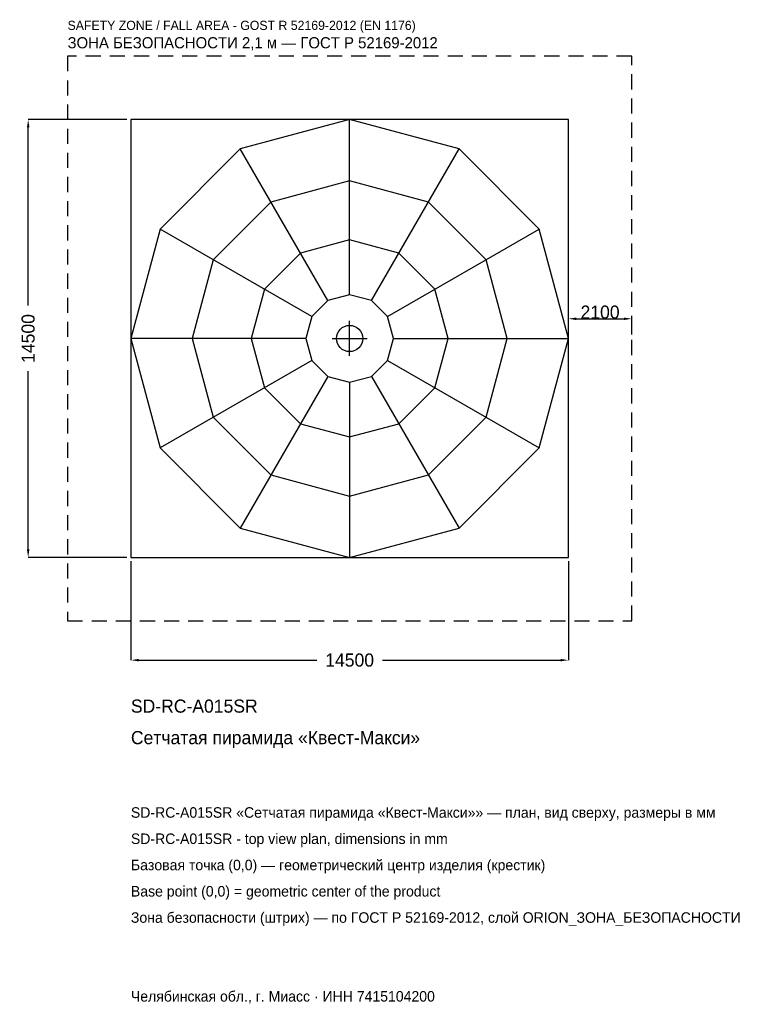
# Model space of a CAD drawing. Header units: metres. Extents: x -10937 to 13247, y -22055 to 10560.
import ezdxf

# ---------------------------------------------------------------- set-up
doc = ezdxf.new("R2010")
doc.units = ezdxf.units.M
doc.linetypes.add('DASHED', pattern=[800, 500, -300])
for name, color, linetype in [('ORION_ДАННЫЕ', 3, 'Continuous'), ('ORION_ЗОНА_БЕЗОПАСНОСТИ', 1, 'Continuous'), ('ORION_КОНТУР', 7, 'Continuous'), ('ORION_РАЗМЕРЫ', 8, 'Continuous')]:
    doc.layers.add(name, color=color, linetype=linetype)
doc.dimstyles.new('ORION', dxfattribs={"dimtxt": 435, "dimasz": 261, "dimexe": 1.25, "dimexo": 130.5, "dimtad": 1, "dimdec": 0, "dimcen": 2.5, "dimazin": 3, "dimtfac": 1, "dimtmove": 0, "dimatfit": 3, "dimarcsym": 0})

# ---------------------------------------------------------------- blocks, each defined once
blk = doc.blocks.new('_CLOSEDFILLED')
at = {"color": 0, "linetype": 'BYBLOCK'}
blk.add_solid([(-1, 0.16), (0, 0), (-1, -0.16)], dxfattribs=at)
blk = doc.blocks.new('*D1')
for p, q in [((-7250, -7380.5), (-7250, -10655)), ((7250, -7380.5), (7250, -10655)), ((-6989, -10655), (-1087.5, -10655)), ((1087.5, -10655), (6989, -10655))]:
    blk.add_line(p, q)
at = {"layer": 'Defpoints'}
for p in [(-7250, -7250), (7250, -7250), (-7250, -10655)]:
    blk.add_point(p, dxfattribs=at)
at = {"layer": 'ORION_РАЗМЕРЫ', "xscale": 261, "yscale": 261, "rotation": 180}
blk.add_blockref('_CLOSEDFILLED', (-7250, -10655), dxfattribs=at)
at = {"layer": 'ORION_РАЗМЕРЫ', "xscale": 261, "yscale": 261}
blk.add_blockref('_CLOSEDFILLED', (7250, -10655), dxfattribs=at)
at = {"layer": 'ORION_РАЗМЕРЫ', "insert": (0, -10655), "char_height": 435, "attachment_point": 5}
blk.add_mtext('14500', dxfattribs=at)
blk = doc.blocks.new('*D2')
for p, q in [((-7380.5, 7250), (-10655, 7250)), ((-10655, 1087.5), (-10655, 6989)), ((-10655, -6989), (-10655, -1087.5)), ((-7380.5, -7250), (-10655, -7250))]:
    blk.add_line(p, q)
at = {"layer": 'Defpoints'}
for p in [(-7250, 7250), (-10655, -7250), (-7250, -7250)]:
    blk.add_point(p, dxfattribs=at)
at = {"layer": 'ORION_РАЗМЕРЫ', "xscale": 261, "yscale": 261}
for p, rotation in [((-10655, 7250), 90), ((-10655, -7250), 270)]:
    blk.add_blockref('_CLOSEDFILLED', p, dxfattribs=dict(at, rotation=rotation))
at = {"layer": 'ORION_РАЗМЕРЫ', "insert": (-10655, 0), "char_height": 435, "attachment_point": 5, "rotation": 90}
blk.add_mtext('14500', dxfattribs=at)
blk = doc.blocks.new('ОРИОН SD-RC-A015SR Сетчатая пирамида Квест-Макси')
at = {"layer": 'ORION_ЗОНА_БЕЗОПАСНОСТИ', "linetype": 'DASHED'}
blk.add_lwpolyline([(-9350, -9350), (9350, -9350), (9350, 9350), (-9350, 9350)], close=True, dxfattribs=at)
at = {"layer": 'ORION_КОНТУР'}
for p, q in [((0, 1450), (0, 7250)), ((-725, 1255.7), (-3625, 6278.7)), ((725, 1255.7), (3625, 6278.7)), ((-1255.7, 725), (-6278.7, 3625)), ((1255.7, 725), (6278.7, 3625)), ((-1450, 0), (-7250, 0)), ((1450, 0), (7250, 0)), ((-1255.7, -725), (-6278.7, -3625)), ((1255.7, -725), (6278.7, -3625)), ((-725, -1255.7), (-3625, -6278.7)), ((725, -1255.7), (3625, -6278.7)), ((0, -1450), (0, -7250))]:
    blk.add_line(p, q, dxfattribs=at)
for points in [[(-7250, -7250), (7250, -7250), (7250, 7250), (-7250, 7250)], [(7250, 0), (6278.7, 3625), (3625, 6278.7), (0, 7250), (-3625, 6278.7), (-6278.7, 3625), (-7250, 0), (-6278.7, -3625), (-3625, -6278.7), (0, -7250), (3625, -6278.7), (6278.7, -3625)], [(5220, 0), (4520.7, 2610), (2610, 4520.7), (0, 5220), (-2610, 4520.7), (-4520.7, 2610), (-5220, 0), (-4520.7, -2610), (-2610, -4520.7), (0, -5220), (2610, -4520.7), (4520.7, -2610)], [(3262.5, 0), (2825.4, 1631.2), (1631.2, 2825.4), (0, 3262.5), (-1631.3, 2825.4), (-2825.4, 1631.2), (-3262.5, 0), (-2825.4, -1631.3), (-1631.3, -2825.4), (0, -3262.5), (1631.2, -2825.4), (2825.4, -1631.3)], [(1450, 0), (1255.7, 725), (725, 1255.7), (0, 1450), (-725, 1255.7), (-1255.7, 725), (-1450, 0), (-1255.7, -725), (-725, -1255.7), (0, -1450), (725, -1255.7), (1255.7, -725)]]:
    blk.add_lwpolyline(points, close=True, dxfattribs=at)
blk.add_circle((0, 0), 435, dxfattribs=at)
at = {"layer": 'ORION_РАЗМЕРЫ'}
for p, q in [((0, -580), (0, 580)), ((-580, 0), (580, 0))]:
    blk.add_line(p, q, dxfattribs=at)
at = {"layer": 'ORION_ДАННЫЕ'}
for tag, p in [('АРТИКУЛ', (-7250, -12395)), ('НАИМЕНОВАНИЕ', (-7250, -13439))]:
    blk.add_attdef(tag, p, '', height=435, dxfattribs=at)
at = {"layer": 'ORION_ДАННЫЕ', "flags": 1}
for tag, p in [('ПРОИЗВОДИТЕЛЬ', (-7250, -14483)), ('ТЕЛЕФОН', (-7250, -15527)), ('САЙТ', (-7250, -17615)), ('АДРЕС', (-7250, -18659)), ('РЕКВИЗИТЫ', (-7250, -19703)), ('ГАБАРИТЫ', (-7250, -20747)), ('ЗОНА_БЕЗОПАСНОСТИ', (-7250, -21791))]:
    blk.add_attdef(tag, p, '', height=435, dxfattribs=at)
at = {"layer": 'ORION_ЗОНА_БЕЗОПАСНОСТИ', "color": 1}
for s, height, p in [('SAFETY ZONE / FALL AREA - GOST R 52169-2012 (EN 1176)', 304.5, (-9350, 10220)), ('ЗОНА БЕЗОПАСНОСТИ 2,1 м — ГОСТ Р 52169-2012', 369.75, (-9350, 9611))]:
    blk.add_text(s, height=height, dxfattribs=at).set_placement(p)
at = {"layer": 'ORION_РАЗМЕРЫ'}
dim = blk.add_linear_dim(base=(-10655, -7250), p1=(-7250, -7250), p2=(-7250, 7250), angle=90, dimstyle='ORION', dxfattribs=at)
dim.commit()
dim.dimension.update_dxf_attribs({"geometry": '*D2', "text_midpoint": (-10655, 0)})
blk.add_linear_dim(base=(7250, 652.5), p1=(7250, 0), p2=(9350, 0), dimstyle='ORION', dxfattribs=at).render()
dim = blk.add_linear_dim(base=(-7250, -10655), p1=(-7250, -7250), p2=(7250, -7250), dimstyle='ORION', dxfattribs=at)
dim.commit()
dim.dimension.update_dxf_attribs({"geometry": '*D1', "text_midpoint": (0, -10655)})

msp = doc.modelspace()

# ---------------------------------------------------------------- block references
msp.add_blockref('ОРИОН SD-RC-A015SR Сетчатая пирамида Квест-Макси', (0, 0)).add_auto_attribs({'АРТИКУЛ': 'SD-RC-A015SR', 'НАИМЕНОВАНИЕ': 'Сетчатая пирамида «Квест-Макси»'})

# ---------------------------------------------------------------- texts
at = {"layer": 'ORION_ДАННЫЕ', "color": 3}
for s, p in [('SD-RC-A015SR «Сетчатая пирамида «Квест-Макси»» — план, вид сверху, размеры в мм', (-7250, -15875)), ('SD-RC-A015SR - top view plan, dimensions in mm', (-7250, -16745)), ('Челябинская обл., г. Миасс · ИНН 7415104200', (-7250, -21965))]:
    msp.add_text(s, height=348, dxfattribs=at).set_placement(p)
at = {"layer": 'ORION_ДАННЫЕ', "color": 7}
for s, p in [('Базовая точка (0,0) — геометрический центр изделия (крестик)', (-7250, -17615)), ('Base point (0,0) = geometric center of the product', (-7250, -18485))]:
    msp.add_text(s, height=348, dxfattribs=at).set_placement(p)
at = {"layer": 'ORION_ДАННЫЕ', "color": 1}
msp.add_text('Зона безопасности (штрих) — по ГОСТ Р 52169-2012, слой ORION_ЗОНА_БЕЗОПАСНОСТИ', height=348, dxfattribs=at).set_placement((-7250, -19355))

doc.saveas('drawing.dxf')
